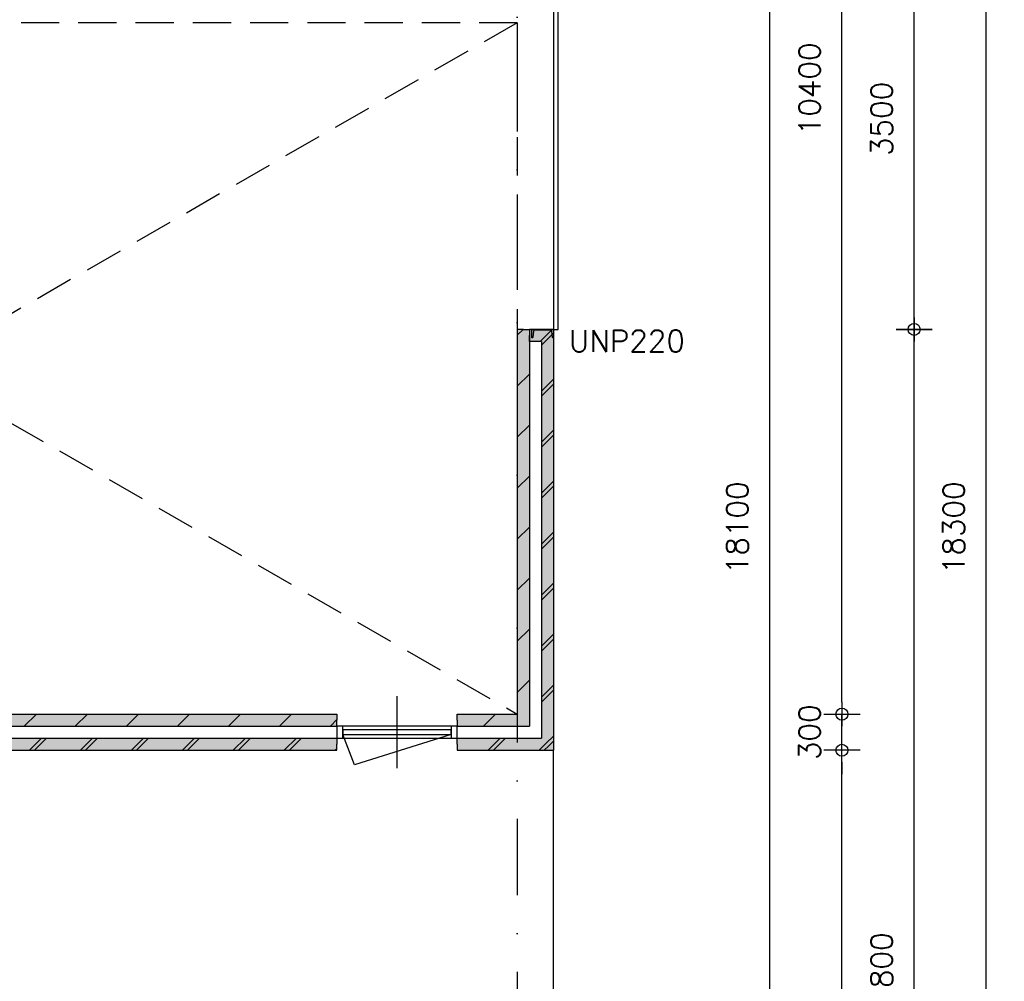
# Model space of a CAD drawing. Extents: x 0 to 139982, y -59400 to 0.
# Tile 14 of 20: x 80161 to 88350, y -43685 to -35689. Entities that reach past the tile are written whole.
import ezdxf
from ezdxf.enums import TextEntityAlignment as Align

# ---------------------------------------------------------------- set-up
doc = ezdxf.new("R2010")
doc.units = 0
doc.header["$LTSCALE"] = 100
doc.header["$MEASUREMENT"] = 0
doc.header["$PDMODE"] = 1
doc.header["$PDSIZE"] = -3
doc.linetypes.add('DASHDOT2', pattern=[12.7, 6.35, -3.175, 0, -3.175])
doc.linetypes.add('HIDDEN2', pattern=[4.7625, 3.175, -1.5875])
doc.layers.get('0').update_dxf_attribs({"linetype": 'CONTINUOUS'})
doc.layers.get('DEFPOINTS').update_dxf_attribs({"linetype": 'CONTINUOUS'})
for name, color, linetype in [('A--A21--_F123-', 9, 'CONTINUOUS'), ('A--L$7A-_STRAMIEN', 1, 'DASHDOT2'), ('A--L21--', 7, 'CONTINUOUS'), ('A--L21--_F1---', 7, 'CONTINUOUS'), ('A--L21--_F123-', 1, 'CONTINUOUS'), ('A--L28--', 7, 'CONTINUOUS'), ('A--L28--_F1---', 1, 'HIDDEN2'), ('A--L31--_F123-', 7, 'CONTINUOUS'), ('A--L32--_F123-', 7, 'CONTINUOUS'), ('A--M$1A-_F123-_MAATV', 7, 'CONTINUOUS'), ('A--T$1A-_F123-_0_18MM', 1, 'CONTINUOUS'), ('X--LP---_F1---', 9, 'CONTINUOUS'), ('X--LR---_CP', 7, 'CONTINUOUS')]:
    doc.layers.add(name, color=color, linetype=linetype)
doc.styles.add('0_18', font='ROMANS.shx', dxfattribs={"height": 180})
doc.styles.add('MISO', font='ROMANS.shx')
doc.dimstyles.new('DLV18', dxfattribs={"dimscale": 100, "dimtxt": 1.8, "dimasz": 1, "dimexe": 0, "dimexo": 0, "dimgap": 0, "dimtad": 0, "dimdec": 0, "dimrnd": 1, "dimzin": 0, "dimtxsty": 'MISO', "dimblk1": '$DIMDLV', "dimblk2": '$DIMDLV', "dimsah": 1, "dimcen": 0, "dimse1": 1, "dimse2": 1, "dimclrd": 256, "dimclre": 256, "dimclrt": 1, "dimazin": 3, "dimtfac": 1, "dimtdec": 0, "dimtix": 1, "dimtmove": 0, "dimatfit": 3, "dimtvp": 1.5, "dimtolj": 1, "dimtzin": 0})

# ---------------------------------------------------------------- blocks, each defined once
blk = doc.blocks.new('*U278')
at = {"layer": 'A--A21--_F123-', "linetype": 'CONTINUOUS'}
for p, q in [((258.1, -50), (358.1, 50)), ((300.5, -50), (400.5, 50)), ((682.1, -50), (741.1, 8.9)), ((724.5, -50), (762.3, -12.3))]:
    blk.add_line(p, q, dxfattribs=at)
blk = doc.blocks.new('*U68')
at = {"layer": 'A--L21--_F1---', "color": 2, "linetype": 'CONTINUOUS'}
for points in [[(0, 0), (0, 50), (700, 50), (700, 50)], [(0, 0), (0, -50), (800, -50), (800, -50)]]:
    blk.add_lwpolyline(points, dxfattribs=at)
at = {"layer": 'X--LP---_F1---'}
for points in [[(0, 0), (0, 50), (750, 0), (700, 50)], [(750, 0), (800, -50), (0, 0), (0, -50)]]:
    blk.add_solid(points, dxfattribs=at)
blk.add_blockref('*U278', (0, 0))
blk = doc.blocks.new('*U277')
at = {"layer": 'A--A21--_F123-', "linetype": 'CONTINUOUS'}
blk.add_line((218.2, -50), (318.2, 50), dxfattribs=at)
blk = doc.blocks.new('*U67')
at = {"layer": 'A--L21--_F1---', "color": 2, "linetype": 'CONTINUOUS'}
for points in [[(0, 0), (0, 50), (500, 50), (500, 50)], [(0, 0), (0, -50), (600, -50), (600, -50)]]:
    blk.add_lwpolyline(points, dxfattribs=at)
at = {"layer": 'X--LP---_F1---'}
for points in [[(0, 0), (0, 50), (550, 0), (500, 50)], [(550, 0), (600, -50), (0, 0), (0, -50)]]:
    blk.add_solid(points, dxfattribs=at)
blk.add_blockref('*U277', (0, 0))
blk = doc.blocks.new('*U283')
at = {"layer": 'A--A21--_F123-', "linetype": 'CONTINUOUS'}
for p, q in [((-50, -48.4), (-1.6, 0)), ((-50, -472.7), (50, -372.7)), ((-50, -896.9), (50, -796.9)), ((-50, -1321.2), (50, -1221.2)), ((-50, -1745.4), (50, -1645.4)), ((-50, -2169.7), (50, -2069.7)), ((-50, -2594), (50, -2494)), ((-50, -3018.2), (50, -2918.2))]:
    blk.add_line(p, q, dxfattribs=at)
blk = doc.blocks.new('*U69')
at = {"layer": 'A--L21--_F1---', "color": 2, "linetype": 'CONTINUOUS'}
for points in [[(0, 0), (-50, 0), (-50, -3200), (-50, -3200)], [(0, 0), (50, 0), (50, -3300), (50, -3300)]]:
    blk.add_lwpolyline(points, dxfattribs=at)
at = {"layer": 'X--LP---_F1---'}
for points in [[(0, -3250), (-50, -3200), (0, 0), (-50, 0)], [(0, 0), (50, 0), (0, -3250), (50, -3300)]]:
    blk.add_solid(points, dxfattribs=at)
blk.add_blockref('*U283', (0, 0))
blk = doc.blocks.new('*U282')
at = {"layer": 'A--A21--_F123-', "linetype": 'CONTINUOUS'}
blk.add_line((-59.9, -50), (40.1, 50), dxfattribs=at)
blk = doc.blocks.new('*U70')
at = {"layer": 'A--L21--_F1---', "color": 2, "linetype": 'CONTINUOUS'}
for points in [[(50, 50), (50, 50), (-150, 50), (-150, 0)], [(-50, -50), (-50, -50), (-150, -50), (-150, 0)]]:
    blk.add_lwpolyline(points, dxfattribs=at)
at = {"layer": 'X--LP---_F1---'}
for points in [[(-150, 0), (-150, 50), (0, 0), (50, 50)], [(0, 0), (-50, -50), (-150, 0), (-150, -50)]]:
    blk.add_solid(points, dxfattribs=at)
blk.add_blockref('*U282', (0, 0))
blk = doc.blocks.new('$DIMDLV')
at = {"color": 0}
for p, q in [((0, -1.5), (0, 1.5)), ((-1, 0), (1, 0))]:
    blk.add_line(p, q, dxfattribs=at)
blk.add_circle((0, 0), 0.5, dxfattribs=at)
blk = doc.blocks.new('*D85')
at = {"layer": 'A--M$1A-_F123-_MAATV', "linetype": 'CONTINUOUS'}
blk.add_line((86400, -48863.9), (86400, -30963.9), dxfattribs=at)
at = {"layer": 'DEFPOINTS', "color": 0, "linetype": 'CONTINUOUS'}
for p in [(69400, -30863.9), (86400, -30863.9), (69400, -48963.9)]:
    blk.add_point(p, dxfattribs=at)
at = {"layer": 'A--M$1A-_F123-_MAATV', "linetype": 'CONTINUOUS', "xscale": 100, "yscale": 100, "zscale": 100}
for p, rotation in [((86400, -30863.9), 90), ((86400, -48963.9), 270)]:
    blk.add_blockref('$DIMDLV', p, dxfattribs=dict(at, rotation=rotation))
at = {"layer": 'A--M$1A-_F123-_MAATV', "color": 1, "linetype": 'CONTINUOUS', "insert": (86130, -39913.9), "char_height": 180, "attachment_point": 5, "rotation": 90, "style": 'MISO'}
blk.add_mtext('\\A1;18100', dxfattribs=at)
blk = doc.blocks.new('*D87')
at = {"layer": 'A--M$1A-_F123-_MAATV', "linetype": 'CONTINUOUS'}
blk.add_line((87000, -48963.9), (87000, -41863.9), dxfattribs=at)
at = {"layer": 'DEFPOINTS', "color": 0, "linetype": 'CONTINUOUS'}
for p in [(84500, -41763.9), (87000, -41763.9), (84600, -49063.9)]:
    blk.add_point(p, dxfattribs=at)
at = {"layer": 'A--M$1A-_F123-_MAATV', "linetype": 'CONTINUOUS', "xscale": 100, "yscale": 100, "zscale": 100}
for p, rotation in [((87000, -41763.9), 90), ((87000, -49063.9), 270)]:
    blk.add_blockref('$DIMDLV', p, dxfattribs=dict(at, rotation=rotation))
at = {"layer": 'A--M$1A-_F123-_MAATV', "color": 1, "linetype": 'CONTINUOUS', "insert": (86730, -45413.9), "char_height": 180, "attachment_point": 5, "rotation": 90, "style": 'MISO'}
blk.add_mtext('\\A1;7300', dxfattribs=at)
blk = doc.blocks.new('*D88')
at = {"layer": 'A--M$1A-_F123-_MAATV', "linetype": 'CONTINUOUS'}
for p, q in [((87000, -41363.9), (87000, -41263.9)), ((87000, -41763.9), (87000, -41463.9)), ((87000, -41863.9), (87000, -41963.9))]:
    blk.add_line(p, q, dxfattribs=at)
at = {"layer": 'DEFPOINTS', "color": 0, "linetype": 'CONTINUOUS'}
for p in [(84300, -41463.9), (87000, -41463.9), (84500, -41763.9)]:
    blk.add_point(p, dxfattribs=at)
at = {"layer": 'A--M$1A-_F123-_MAATV', "linetype": 'CONTINUOUS', "xscale": 100, "yscale": 100, "zscale": 100}
for p, rotation in [((87000, -41463.9), 270), ((87000, -41763.9), 90)]:
    blk.add_blockref('$DIMDLV', p, dxfattribs=dict(at, rotation=rotation))
at = {"layer": 'A--M$1A-_F123-_MAATV', "color": 1, "linetype": 'CONTINUOUS', "insert": (86730, -41613.9), "char_height": 180, "attachment_point": 5, "rotation": 90, "style": 'MISO'}
blk.add_mtext('\\A1;300', dxfattribs=at)
blk = doc.blocks.new('*D89')
at = {"layer": 'A--M$1A-_F123-_MAATV', "linetype": 'CONTINUOUS'}
blk.add_line((87000, -41363.9), (87000, -31163.9), dxfattribs=at)
at = {"layer": 'DEFPOINTS', "color": 0, "linetype": 'CONTINUOUS'}
for p in [(84300, -31063.9), (87000, -31063.9), (84300, -41463.9)]:
    blk.add_point(p, dxfattribs=at)
at = {"layer": 'A--M$1A-_F123-_MAATV', "linetype": 'CONTINUOUS', "xscale": 100, "yscale": 100, "zscale": 100}
for p, rotation in [((87000, -31063.9), 90), ((87000, -41463.9), 270)]:
    blk.add_blockref('$DIMDLV', p, dxfattribs=dict(at, rotation=rotation))
at = {"layer": 'A--M$1A-_F123-_MAATV', "color": 1, "linetype": 'CONTINUOUS', "insert": (86730, -36263.9), "char_height": 180, "attachment_point": 5, "rotation": 90, "style": 'MISO'}
blk.add_mtext('\\A1;10400', dxfattribs=at)
blk = doc.blocks.new('*D91')
at = {"layer": 'A--M$1A-_F123-_MAATV', "linetype": 'CONTINUOUS'}
blk.add_line((87600, -48963.9), (87600, -38363.9), dxfattribs=at)
at = {"layer": 'DEFPOINTS', "color": 0, "linetype": 'CONTINUOUS'}
for p in [(84600, -38263.9), (87600, -38263.9), (84600, -49063.9)]:
    blk.add_point(p, dxfattribs=at)
at = {"layer": 'A--M$1A-_F123-_MAATV', "linetype": 'CONTINUOUS', "xscale": 100, "yscale": 100, "zscale": 100}
for p, rotation in [((87600, -38263.9), 90), ((87600, -49063.9), 270)]:
    blk.add_blockref('$DIMDLV', p, dxfattribs=dict(at, rotation=rotation))
at = {"layer": 'A--M$1A-_F123-_MAATV', "color": 1, "linetype": 'CONTINUOUS', "insert": (87330, -43663.9), "char_height": 180, "attachment_point": 5, "rotation": 90, "style": 'MISO'}
blk.add_mtext('\\A1;10800', dxfattribs=at)
blk = doc.blocks.new('*D92')
at = {"layer": 'A--M$1A-_F123-_MAATV', "linetype": 'CONTINUOUS'}
blk.add_line((87600, -38163.9), (87600, -34863.9), dxfattribs=at)
at = {"layer": 'DEFPOINTS', "color": 0, "linetype": 'CONTINUOUS'}
for p in [(84600, -34763.9), (87600, -34763.9), (84600, -38263.9)]:
    blk.add_point(p, dxfattribs=at)
at = {"layer": 'A--M$1A-_F123-_MAATV', "linetype": 'CONTINUOUS', "xscale": 100, "yscale": 100, "zscale": 100}
for p, rotation in [((87600, -34763.9), 90), ((87600, -38263.9), 270)]:
    blk.add_blockref('$DIMDLV', p, dxfattribs=dict(at, rotation=rotation))
at = {"layer": 'A--M$1A-_F123-_MAATV', "color": 1, "linetype": 'CONTINUOUS', "insert": (87330, -36513.9), "char_height": 180, "attachment_point": 5, "rotation": 90, "style": 'MISO'}
blk.add_mtext('\\A1;3500', dxfattribs=at)
blk = doc.blocks.new('*D96')
at = {"layer": 'A--M$1A-_F123-_MAATV', "linetype": 'CONTINUOUS'}
blk.add_line((88200, -48963.9), (88200, -30863.9), dxfattribs=at)
at = {"layer": 'DEFPOINTS', "color": 0, "linetype": 'CONTINUOUS'}
for p in [(84600, -30763.9), (88200, -30763.9), (84600, -49063.9)]:
    blk.add_point(p, dxfattribs=at)
at = {"layer": 'A--M$1A-_F123-_MAATV', "linetype": 'CONTINUOUS', "xscale": 100, "yscale": 100, "zscale": 100}
for p, rotation in [((88200, -30763.9), 90), ((88200, -49063.9), 270)]:
    blk.add_blockref('$DIMDLV', p, dxfattribs=dict(at, rotation=rotation))
at = {"layer": 'A--M$1A-_F123-_MAATV', "color": 1, "linetype": 'CONTINUOUS', "insert": (87930, -39913.9), "char_height": 180, "attachment_point": 5, "rotation": 90, "style": 'MISO'}
blk.add_mtext('\\A1;18300', dxfattribs=at)
blk = doc.blocks.new('*D122')
at = {"layer": 'A--M$1A-_F123-_MAATV', "linetype": 'CONTINUOUS'}
blk.add_line((74400, -50263.9), (84200, -50263.9), dxfattribs=at)
at = {"layer": 'DEFPOINTS', "color": 0, "linetype": 'CONTINUOUS'}
for p in [(74300, -39563.9), (84300, -41463.9), (84300, -50263.9)]:
    blk.add_point(p, dxfattribs=at)
at = {"layer": 'A--M$1A-_F123-_MAATV', "linetype": 'CONTINUOUS', "xscale": 100, "yscale": 100, "zscale": 100, "rotation": 180}
blk.add_blockref('$DIMDLV', (74300, -50263.9), dxfattribs=at)
at = {"layer": 'A--M$1A-_F123-_MAATV', "linetype": 'CONTINUOUS', "xscale": 100, "yscale": 100, "zscale": 100}
blk.add_blockref('$DIMDLV', (84300, -50263.9), dxfattribs=at)
at = {"layer": 'A--M$1A-_F123-_MAATV', "color": 1, "linetype": 'CONTINUOUS', "insert": (79300, -49993.9), "char_height": 180, "attachment_point": 5, "style": 'MISO'}
blk.add_mtext('\\A1;10000', dxfattribs=at)
blk = doc.blocks.new('*D123')
at = {"layer": 'A--M$1A-_F123-_MAATV', "linetype": 'CONTINUOUS'}
for p, q in [((84200, -50263.9), (84100, -50263.9)), ((84300, -50263.9), (84600, -50263.9)), ((84700, -50263.9), (84800, -50263.9))]:
    blk.add_line(p, q, dxfattribs=at)
at = {"layer": 'DEFPOINTS', "color": 0, "linetype": 'CONTINUOUS'}
for p in [(84300, -41463.9), (84600, -41763.9), (84600, -50263.9)]:
    blk.add_point(p, dxfattribs=at)
at = {"layer": 'A--M$1A-_F123-_MAATV', "linetype": 'CONTINUOUS', "xscale": 100, "yscale": 100, "zscale": 100}
blk.add_blockref('$DIMDLV', (84300, -50263.9), dxfattribs=at)
at = {"layer": 'A--M$1A-_F123-_MAATV', "linetype": 'CONTINUOUS', "xscale": 100, "yscale": 100, "zscale": 100, "rotation": 180}
blk.add_blockref('$DIMDLV', (84600, -50263.9), dxfattribs=at)
at = {"layer": 'A--M$1A-_F123-_MAATV', "color": 1, "linetype": 'CONTINUOUS', "insert": (84450, -49993.9), "char_height": 180, "attachment_point": 5, "style": 'MISO'}
blk.add_mtext('\\A1;300', dxfattribs=at)
blk = doc.blocks.new('*D136')
at = {"layer": 'A--M$1A-_F123-_MAATV', "linetype": 'CONTINUOUS'}
blk.add_line((69710, -51463.9), (82700, -51463.9), dxfattribs=at)
at = {"layer": 'DEFPOINTS', "color": 0, "linetype": 'CONTINUOUS'}
for p in [(82800, -41763.9), (69610, -49063.9), (82800, -51463.9)]:
    blk.add_point(p, dxfattribs=at)
at = {"layer": 'A--M$1A-_F123-_MAATV', "linetype": 'CONTINUOUS', "xscale": 100, "yscale": 100, "zscale": 100, "rotation": 180}
blk.add_blockref('$DIMDLV', (69610, -51463.9), dxfattribs=at)
at = {"layer": 'A--M$1A-_F123-_MAATV', "linetype": 'CONTINUOUS', "xscale": 100, "yscale": 100, "zscale": 100}
blk.add_blockref('$DIMDLV', (82800, -51463.9), dxfattribs=at)
at = {"layer": 'A--M$1A-_F123-_MAATV', "color": 1, "linetype": 'CONTINUOUS', "insert": (76205, -51193.9), "char_height": 180, "attachment_point": 5, "style": 'MISO'}
blk.add_mtext('\\A1;13190', dxfattribs=at)
blk = doc.blocks.new('*U284')
at = {"layer": 'A--A21--_F123-', "linetype": 'CONTINUOUS'}
for p, q in [((-50, -82.5), (50, 17.5)), ((-50, -464.1), (50, -364.1)), ((-50, -506.5), (50, -406.5)), ((-50, -888.1), (50, -788.1)), ((-50, -930.5), (50, -830.5)), ((-50, -1312.1), (50, -1212.1)), ((-50, -1354.5), (50, -1254.5)), ((-50, -1736.1), (50, -1636.1)), ((-50, -1778.5), (50, -1678.5)), ((-50, -2160.1), (50, -2060.1)), ((-50, -2202.5), (50, -2102.5)), ((-50, -2584.1), (50, -2484.1)), ((-50, -2626.5), (50, -2526.5)), ((-50, -3008.1), (50, -2908.1)), ((-50, -3050.5), (50, -2950.5)), ((-8.9, -3391.1), (50, -3332.1)), ((12.3, -3412.3), (50, -3374.5))]:
    blk.add_line(p, q, dxfattribs=at)
blk = doc.blocks.new('*U198')
at = {"layer": 'A--L21--_F1---', "color": 2, "linetype": 'CONTINUOUS'}
for points in [[(50, 50), (50, 50), (50, -3450), (50, -3450)], [(-50, -50), (-50, -50), (-50, -3350), (-50, -3350)]]:
    blk.add_lwpolyline(points, dxfattribs=at)
at = {"layer": 'X--LP---_F1---'}
for points in [[(0, -3400), (-50, -3350), (0, 0), (-50, -50)], [(0, 0), (50, 50), (0, -3400), (50, -3450)]]:
    blk.add_solid(points, dxfattribs=at)
blk.add_blockref('*U284', (0, 0))
blk = doc.blocks.new('*U255')
at = {"layer": 'A--A21--_F123-', "linetype": 'CONTINUOUS'}
for p, q in [((6192.1, -50), (6292.1, 50)), ((6234.5, -50), (6334.5, 50)), ((6616.1, -50), (6716.1, 50)), ((6658.5, -50), (6758.5, 50)), ((7040.1, -50), (7140.1, 50)), ((7082.5, -50), (7182.5, 50)), ((7464.1, -50), (7564.1, 50)), ((7506.5, -50), (7606.5, 50)), ((7888.1, -50), (7988.1, 50)), ((7930.5, -50), (8030.5, 50)), ((8312.1, -50), (8412.1, 50)), ((8354.5, -50), (8454.5, 50)), ((8736.1, -50), (8750, -36.1))]:
    blk.add_line(p, q, dxfattribs=at)
blk = doc.blocks.new('*U210')
at = {"layer": 'A--L21--_F1---', "color": 2, "linetype": 'CONTINUOUS'}
for points in [[(0, 50), (0, 50), (8750, 50), (8750, 0)], [(0, -50), (0, -50), (8750, -50), (8750, 0)]]:
    blk.add_lwpolyline(points, dxfattribs=at)
at = {"layer": 'X--LP---_F1---'}
for points in [[(0, 0), (0, 50), (8750, 0), (8750, 50)], [(8750, 0), (8750, -50), (0, 0), (0, -50)]]:
    blk.add_solid(points, dxfattribs=at)
at = {"layer": 'A--A21--_F123-'}
blk.add_blockref('*U255', (0, 0), dxfattribs=at)
blk = doc.blocks.new('*D211')
at = {"layer": 'A--M$1A-_F123-_MAATV'}
blk.add_line((82900, -51463.9), (83700, -51463.9), dxfattribs=at)
at = {"layer": 'DEFPOINTS', "color": 0}
for p in [(82800, -41763.9), (83800, -41763.9), (83800, -51463.9)]:
    blk.add_point(p, dxfattribs=at)
at = {"layer": 'A--M$1A-_F123-_MAATV', "xscale": 100, "yscale": 100, "zscale": 100, "rotation": 180}
blk.add_blockref('$DIMDLV', (82800, -51463.9), dxfattribs=at)
at = {"layer": 'A--M$1A-_F123-_MAATV', "xscale": 100, "yscale": 100, "zscale": 100}
blk.add_blockref('$DIMDLV', (83800, -51463.9), dxfattribs=at)
at = {"layer": 'A--M$1A-_F123-_MAATV', "color": 1, "insert": (83300, -51193.9), "char_height": 180, "attachment_point": 5, "style": 'MISO'}
blk.add_mtext('\\A1;1000', dxfattribs=at)
blk = doc.blocks.new('*D212')
at = {"layer": 'A--M$1A-_F123-_MAATV'}
blk.add_line((83900, -51463.9), (84500, -51463.9), dxfattribs=at)
at = {"layer": 'DEFPOINTS', "color": 0}
for p in [(83800, -41763.9), (84600, -49063.9), (84600, -51463.9)]:
    blk.add_point(p, dxfattribs=at)
at = {"layer": 'A--M$1A-_F123-_MAATV', "xscale": 100, "yscale": 100, "zscale": 100, "rotation": 180}
blk.add_blockref('$DIMDLV', (83800, -51463.9), dxfattribs=at)
at = {"layer": 'A--M$1A-_F123-_MAATV', "xscale": 100, "yscale": 100, "zscale": 100}
blk.add_blockref('$DIMDLV', (84600, -51463.9), dxfattribs=at)
at = {"layer": 'A--M$1A-_F123-_MAATV', "color": 1, "insert": (84200, -51193.9), "char_height": 180, "attachment_point": 5, "style": 'MISO'}
blk.add_mtext('\\A1;800', dxfattribs=at)
blk = doc.blocks.new('QD20673-')
at = {"layer": 'A--L28--_F1---', "color": 2, "linetype": 'CONTINUOUS'}
blk.add_lwpolyline([(0, -89.3), (0, 89.3), (70, 89.3), (70, 85.2, -0.391021), (65.9, 80.7), (15.8, 76.7, 0.39104), (8, 68.2), (8, -68.2, 0.39104), (15.8, -76.7), (65.9, -80.7, -0.391021), (70, -85.2), (70, -89.3)], format="xyb", close=True, dxfattribs=at)
at = {"layer": 'X--LR---_CP', "color": 4, "linetype": 'CONTINUOUS'}
for p in [(0, 0), (0, 0), (8, 0)]:
    blk.add_point(p, dxfattribs=at)
blk = doc.blocks.new('*U261')
at = {"layer": 'A--A21--_F123-', "linetype": 'CONTINUOUS'}
for p, q in [((7499.9, -50), (7599.9, 50)), ((7924.1, -50), (8024.1, 50)), ((8348.4, -50), (8448.4, 50)), ((8772.7, -50), (8872.7, 50)), ((9196.9, -50), (9296.9, 50)), ((9621.2, -50), (9721.2, 50)), ((10045.4, -50), (10100, 4.6))]:
    blk.add_line(p, q, dxfattribs=at)
blk = doc.blocks.new('*U214')
at = {"layer": 'A--L21--_F1---', "color": 2, "linetype": 'CONTINUOUS'}
for points in [[(0, 0), (0, 50), (10100, 50), (10100, 0)], [(0, 0), (0, -50), (10100, -50), (10100, 0)]]:
    blk.add_lwpolyline(points, dxfattribs=at)
at = {"layer": 'X--LP---_F1---'}
for points in [[(0, 0), (0, 50), (10100, 0), (10100, 50)], [(10100, 0), (10100, -50), (0, 0), (0, -50)]]:
    blk.add_solid(points, dxfattribs=at)
at = {"layer": 'A--A21--_F123-'}
blk.add_blockref('*U261', (0, 0), dxfattribs=at)

msp = doc.modelspace()

# ---------------------------------------------------------------- linework, layer by layer
at = {"layer": 'A--L$7A-_STRAMIEN'}
msp.add_line((84300, -28363.9), (84300, -49063.9), dxfattribs=at)
at = {"layer": 'A--L21--_F123-', "color": 8, "linetype": 'HIDDEN2'}
for p, q in [((84300, -35713.9), (74300, -35713.9)), ((74300, -35713.9), (84300, -41463.9)), ((84300, -35713.9), (74300, -41463.9)), ((84300, -35713.9), (84300, -38263.9))]:
    msp.add_line(p, q, dxfattribs=at)
at = {"layer": 'A--L21--_F123-', "color": 8}
msp.add_line((84600, -49063.9), (84600, -41763.9), dxfattribs=at)
at = {"layer": 'A--L31--_F123-', "color": 1, "linetype": 'CONTINUOUS'}
msp.add_line((83300, -41913.9), (83300, -41313.9), dxfattribs=at)
for points in [[(82800, -41663.9), (83800, -41663.9), (83800, -41563.9), (82800, -41563.9)], [(82800, -41663.9), (82850, -41663.9), (82850, -41563.9), (82800, -41563.9)], [(82850, -41633.9), (83750, -41633.9), (83750, -41593.9), (82850, -41593.9)], [(83750, -41663.9), (83800, -41663.9), (83800, -41563.9), (83750, -41563.9)]]:
    msp.add_lwpolyline(points, close=True, dxfattribs=at)
msp.add_lwpolyline([(83750, -41633.9), (82945.8, -41883.7), (82850, -41633.9)], dxfattribs=at)
at = {"layer": 'A--L32--_F123-', "color": 1, "linetype": 'CONTINUOUS'}
msp.add_lwpolyline([(84600, -34763.9), (84600, -38263.9), (84640, -38263.9), (84640, -34763.9)], close=True, dxfattribs=at)
msp.add_lwpolyline([(84791.4, -36811.5, 0, 64, 0), (84791.4, -36668.4, 0, 0, 0), (84791.4, -36513.9, 0, 0, 0), (84461.4, -36513.9, 0, 0, 0)], format="xyseb", dxfattribs=at)

# ---------------------------------------------------------------- block references
at = {"layer": 'A--L21--'}
for name, p in [('*U69', (84350, -38263.9)), ('*U70', (84550, -38313.9)), ('*U198', (84550, -38313.9)), ('*U214', (72700, -41513.9)), ('*U67', (83800, -41513.9)), ('*U210', (74050, -41713.9)), ('*U68', (83800, -41713.9))]:
    msp.add_blockref(name, p, dxfattribs=at)
at = {"layer": 'A--L28--', "rotation": 270}
msp.add_blockref('QD20673-', (84510.7, -38263.9), dxfattribs=at)

# ---------------------------------------------------------------- texts
at = {"layer": 'A--T$1A-_F123-_0_18MM', "style": '0_18'}
msp.add_text('UNP220', height=180, dxfattribs=at).set_placement((85211.3, -38450.6), align=Align.CENTER)

# ---------------------------------------------------------------- dimensions: what is measured, and where the dimension line sits
at = {"layer": 'A--M$1A-_F123-_MAATV', "linetype": 'CONTINUOUS'}
for base, p1, p2, picture, middle in [((88200, -30763.9), (84600, -49063.9), (84600, -30763.9), '*D96', (87930, -39913.9)), ((86400, -30863.9), (69400, -48963.9), (69400, -30863.9), '*D85', (86130, -39913.9)), ((87000, -31063.9), (84300, -41463.9), (84300, -31063.9), '*D89', (86730, -36263.9)), ((87600, -34763.9), (84600, -38263.9), (84600, -34763.9), '*D92', (87330, -36513.9)), ((87600, -38263.9), (84600, -49063.9), (84600, -38263.9), '*D91', (87330, -43663.9)), ((87000, -41463.9), (84500, -41763.9), (84300, -41463.9), '*D88', (86730, -41613.9)), ((87000, -41763.9), (84600, -49063.9), (84500, -41763.9), '*D87', (86730, -45413.9))]:
    dim = msp.add_linear_dim(base=base, p1=p1, p2=p2, angle=90, dimstyle='DLV18', dxfattribs=at)
    dim.commit()
    dim.dimension.update_dxf_attribs({"geometry": picture, "text_midpoint": middle})
for base, p1, p2, picture, middle in [((84300, -50263.9), (74300, -39563.9), (84300, -41463.9), '*D122', (79300, -49993.9)), ((84600, -50263.9), (84300, -41463.9), (84600, -41763.9), '*D123', (84450, -49993.9)), ((82800, -51463.9), (69610, -49063.9), (82800, -41763.9), '*D136', (76205, -51193.9))]:
    dim = msp.add_linear_dim(base=base, p1=p1, p2=p2, dimstyle='DLV18', dxfattribs=at)
    dim.commit()
    dim.dimension.update_dxf_attribs({"geometry": picture, "text_midpoint": middle})
at = {"layer": 'A--M$1A-_F123-_MAATV'}
dim = msp.add_linear_dim(base=(83800, -51463.9), p1=(82800, -41763.9), p2=(83800, -41763.9), dimstyle='DLV18', dxfattribs=at)
dim.commit()
dim.dimension.update_dxf_attribs({"geometry": '*D211', "text_midpoint": (83300, -51193.9)})
dim = msp.add_linear_dim(base=(84600, -51463.9), p1=(83800, -41763.9), p2=(84600, -49063.9), dimstyle='DLV18', dxfattribs=at)
dim.commit()
dim.dimension.update_dxf_attribs({"geometry": '*D212', "text_midpoint": (84200, -51463.9), "dimtype": 160})

doc.saveas('drawing.dxf')
